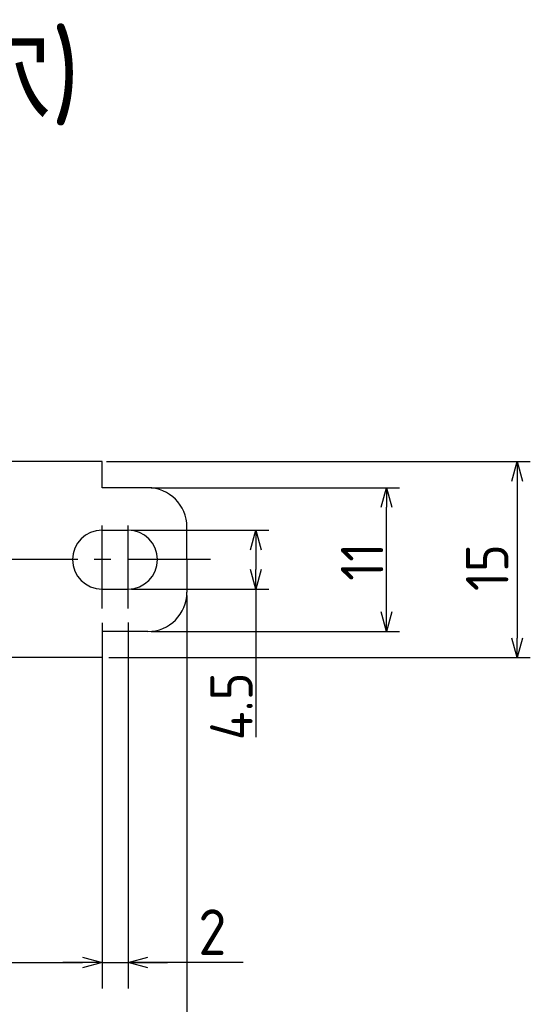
# Model space of a CAD drawing. Extents: x 12 to 378, y 137 to 257.
# Tile 8 of 9: x 197 to 236, y 182 to 257. Entities that reach past the tile are written whole.
import ezdxf

# ---------------------------------------------------------------- set-up
doc = ezdxf.new("R2010")
doc.units = 0
doc.header["$LTSCALE"] = 0.2
doc.linetypes.add('CENTER', pattern=[50.8, 31.75, -6.35, 6.35, -6.35])
doc.layers.get('0').update_dxf_attribs({"linetype": 'CONTINUOUS'})
doc.layers.get('DEFPOINTS').update_dxf_attribs({"linetype": 'CONTINUOUS'})
doc.layers.add('18-0-CON', color=3, linetype='CONTINUOUS')
doc.styles.add('DIMENSION', font='isocp.shx', dxfattribs={"bigfont": 'bigfont.shx'})
doc.styles.get("Standard").update_dxf_attribs({"font": 'isocp.shx', "bigfont": 'bigfont.shx'})
doc.dimstyles.get("Standard").update_dxf_attribs({"dimtxt": 0.18, "dimasz": 0.18, "dimexe": 0.18, "dimexo": 0.0625, "dimgap": 0.09, "dimtad": 0, "dimtih": 1, "dimtoh": 1, "dimzin": 0, "dimcen": 0.09, "dimazin": 3, "dimtfac": 1, "dimtofl": 0, "dimtmove": 0, "dimatfit": 3})

# ---------------------------------------------------------------- blocks, each defined once
blk = doc.blocks.new('_OPEN30')
at = {"color": 0, "linetype": 'BYBLOCK'}
for p, q in [((-1, 0.268), (0, 0)), ((0, 0), (-1, -0.268)), ((0, 0), (-1, 0))]:
    blk.add_line(p, q, dxfattribs=at)
blk = doc.blocks.new('*U39')
at = {"color": 0, "style": 'DIMENSION'}
blk.add_text('4.5', height=3.25, rotation=90, dxfattribs=at).set_placement((214.75, 202.008))
blk = doc.blocks.new('*D38')
at = {"color": 0}
for p, q in [((205.472, 218.076), (216, 218.076)), ((215, 216.576), (215, 215.076)), ((205.472, 213.576), (216, 213.576)), ((215, 213.576), (215, 202.245))]:
    blk.add_line(p, q, dxfattribs=at)
at = {"layer": 'DEFPOINTS', "color": 0}
for p in [(205.222, 218.076), (205.222, 213.576), (215, 213.576)]:
    blk.add_point(p, dxfattribs=at)
at = {"color": 0, "xscale": 1.5, "yscale": 1.5, "zscale": 1.5}
for p, rotation in [((215, 218.076), 90), ((215, 213.576), 270)]:
    blk.add_blockref('_OPEN30', p, dxfattribs=dict(at, rotation=rotation))
at = {"layer": '18-0-CON'}
blk.add_blockref('*U39', (0, 0), dxfattribs=at)
blk = doc.blocks.new('*U41')
at = {"color": 0, "style": 'DIMENSION'}
blk.add_text('11', height=3.25, rotation=90, dxfattribs=at).set_placement((224.75, 214.201))
blk = doc.blocks.new('*D40')
at = {"color": 0}
for p, q in [((206.972, 221.326), (226, 221.326)), ((225, 211.826), (225, 219.826)), ((206.972, 210.326), (226, 210.326))]:
    blk.add_line(p, q, dxfattribs=at)
at = {"layer": 'DEFPOINTS', "color": 0}
for p in [(206.722, 221.326), (225, 221.326), (206.722, 210.326)]:
    blk.add_point(p, dxfattribs=at)
at = {"color": 0, "xscale": 1.5, "yscale": 1.5, "zscale": 1.5}
for p, rotation in [((225, 221.326), 90), ((225, 210.326), 270)]:
    blk.add_blockref('_OPEN30', p, dxfattribs=dict(at, rotation=rotation))
at = {"layer": '18-0-CON'}
blk.add_blockref('*U41', (0, 0), dxfattribs=at)
blk = doc.blocks.new('*U47')
at = {"color": 0, "style": 'DIMENSION'}
blk.add_text('67', height=3.25, dxfattribs=at).set_placement((167.544, 185.25))
blk = doc.blocks.new('*D46')
at = {"color": 0}
for p, q in [((136.222, 210.076), (136.222, 184)), ((203.222, 208.076), (203.222, 184)), ((137.722, 185), (201.722, 185))]:
    blk.add_line(p, q, dxfattribs=at)
at = {"layer": 'DEFPOINTS', "color": 0}
for p in [(136.222, 210.326), (203.222, 208.326), (203.222, 185)]:
    blk.add_point(p, dxfattribs=at)
at = {"color": 0, "xscale": 1.5, "yscale": 1.5, "zscale": 1.5, "rotation": 180}
blk.add_blockref('_OPEN30', (136.222, 185), dxfattribs=at)
at = {"color": 0, "xscale": 1.5, "yscale": 1.5, "zscale": 1.5}
blk.add_blockref('_OPEN30', (203.222, 185), dxfattribs=at)
at = {"layer": '18-0-CON'}
blk.add_blockref('*U47', (0, 0), dxfattribs=at)
blk = doc.blocks.new('*U49')
at = {"color": 0, "style": 'DIMENSION'}
blk.add_text('79', height=3.25, dxfattribs=at).set_placement((167.83, 175.25))
blk = doc.blocks.new('*D48')
at = {"color": 0}
for p, q in [((130.722, 213.076), (130.722, 174)), ((209.722, 213.076), (209.722, 174)), ((132.222, 175), (208.222, 175))]:
    blk.add_line(p, q, dxfattribs=at)
at = {"layer": 'DEFPOINTS', "color": 0}
for p in [(130.722, 213.326), (209.722, 213.326), (209.722, 175)]:
    blk.add_point(p, dxfattribs=at)
at = {"color": 0, "xscale": 1.5, "yscale": 1.5, "zscale": 1.5, "rotation": 180}
blk.add_blockref('_OPEN30', (130.722, 175), dxfattribs=at)
at = {"color": 0, "xscale": 1.5, "yscale": 1.5, "zscale": 1.5}
blk.add_blockref('_OPEN30', (209.722, 175), dxfattribs=at)
at = {"layer": '18-0-CON'}
blk.add_blockref('*U49', (0, 0), dxfattribs=at)
blk = doc.blocks.new('*U100')
at = {"color": 0}
blk.add_text('Ｄ type(取付部キリ穴)', height=6.5, dxfattribs=at).set_placement((127.895, 249.676))
blk = doc.blocks.new('*U118')
at = {"color": 0}
blk.add_text('15', height=3.25, rotation=90, dxfattribs=at).set_placement((234.324, 213.418))

msp = doc.modelspace()

# ---------------------------------------------------------------- linework, layer by layer
for p, q in [((203.222, 223.326), (170.222, 223.326)), ((203.222, 221.326), (203.222, 223.326)), ((206.722, 221.326), (203.222, 221.326)), ((203.222, 218.076), (205.222, 218.076)), ((209.722, 215.826), (209.722, 218.326)), ((209.722, 215.826), (209.722, 213.326)), ((203.222, 213.576), (205.222, 213.576)), ((203.222, 210.983), (203.222, 183)), ((205.222, 211.019), (205.222, 183)), ((206.722, 210.326), (203.222, 210.326)), ((203.222, 210.326), (203.222, 208.326)), ((203.222, 208.326), (170.222, 208.326)), ((201.722, 185), (200.222, 185)), ((203.222, 185), (205.222, 185)), ((203.222, 185), (205.222, 185)), ((214.029, 185), (205.222, 185)), ((206.722, 185), (208.222, 185))]:
    msp.add_line(p, q)
at = {"color": 0}
for p, q in [((203.558, 223.326), (236, 223.326)), ((235, 221.826), (235, 209.826)), ((203.755, 208.326), (236, 208.326))]:
    msp.add_line(p, q, dxfattribs=at)
at = {"color": 0, "linetype": 'CENTER'}
for p, q in [((203.222, 212.076), (203.222, 219.576)), ((205.222, 212.076), (205.222, 219.576)), ((211.522, 215.826), (170.222, 215.826))]:
    msp.add_line(p, q, dxfattribs=at)
for centre, radius, start, end in [((206.722, 218.326), 3, 0, 90), ((203.222, 215.826), 2.25, 90, 270), ((205.222, 215.826), 2.25, 270, 90), ((206.722, 213.326), 3, 270, 0)]:
    msp.add_arc(centre, radius, start, end)

# ---------------------------------------------------------------- block references
msp.add_blockref('*U100', (0, 0))
at = {"color": 0, "xscale": 1.5, "yscale": 1.5, "zscale": 1.5}
for p, rotation in [((235, 223.326), 90), ((235, 208.326), 270)]:
    msp.add_blockref('_OPEN30', p, dxfattribs=dict(at, rotation=rotation))
at = {"xscale": 1.5, "yscale": 1.5, "zscale": 1.5}
msp.add_blockref('_OPEN30', (203.222, 185), dxfattribs=at)
at = {"xscale": 1.5, "yscale": 1.5, "zscale": 1.5, "rotation": 180}
msp.add_blockref('_OPEN30', (205.222, 185), dxfattribs=at)
at = {"layer": '18-0-CON'}
msp.add_blockref('*U118', (0, 0), dxfattribs=at)

# ---------------------------------------------------------------- texts
at = {"layer": '18-0-CON', "style": 'DIMENSION'}
msp.add_text('2', height=3.5, dxfattribs=at).set_placement((210.594, 185.573))

# ---------------------------------------------------------------- dimensions: what is measured, and where the dimension line sits
at = {"color": 0}
dim = msp.add_linear_dim(base=(225, 221.326), p1=(206.722, 210.326), p2=(206.722, 221.326), angle=90, dimstyle='Standard', override={"dimscale": 0.5, "dimtxt": 6.5, "dimclrd": 0, "dimclre": 0, "dimclrt": 0, "dimtol": 0, "dimtp": 0.1, "dimtm": 0}, dxfattribs=at)
dim.commit()
dim.dimension.update_dxf_attribs({"geometry": '*D40', "text_midpoint": (223.125, 215.826)})
dim = msp.add_linear_dim(base=(215, 213.576), p1=(205.222, 218.076), p2=(205.222, 213.576), angle=90, dimstyle='Standard', override={"dimscale": 0.5, "dimtxt": 6.5, "dimclrd": 0, "dimclre": 0, "dimclrt": 0, "dimtol": 0, "dimtp": 0.1, "dimtm": 0}, dxfattribs=at)
dim.commit()
dim.dimension.update_dxf_attribs({"geometry": '*D38', "text_midpoint": (215, 205), "dimtype": 128})
for base, p1, p2, picture, middle in [((209.722, 175), (130.722, 213.326), (209.722, 213.326), '*D48', (170.222, 176.875)), ((203.222, 185), (136.222, 210.326), (203.222, 208.326), '*D46', (169.722, 186.875))]:
    dim = msp.add_linear_dim(base=base, p1=p1, p2=p2, dimstyle='Standard', override={"dimscale": 0.5, "dimtxt": 6.5, "dimclrd": 0, "dimclre": 0, "dimclrt": 0, "dimtol": 0, "dimtp": 0.1, "dimtm": 0}, dxfattribs=at)
    dim.commit()
    dim.dimension.update_dxf_attribs({"geometry": picture, "text_midpoint": middle})

doc.saveas('drawing.dxf')
